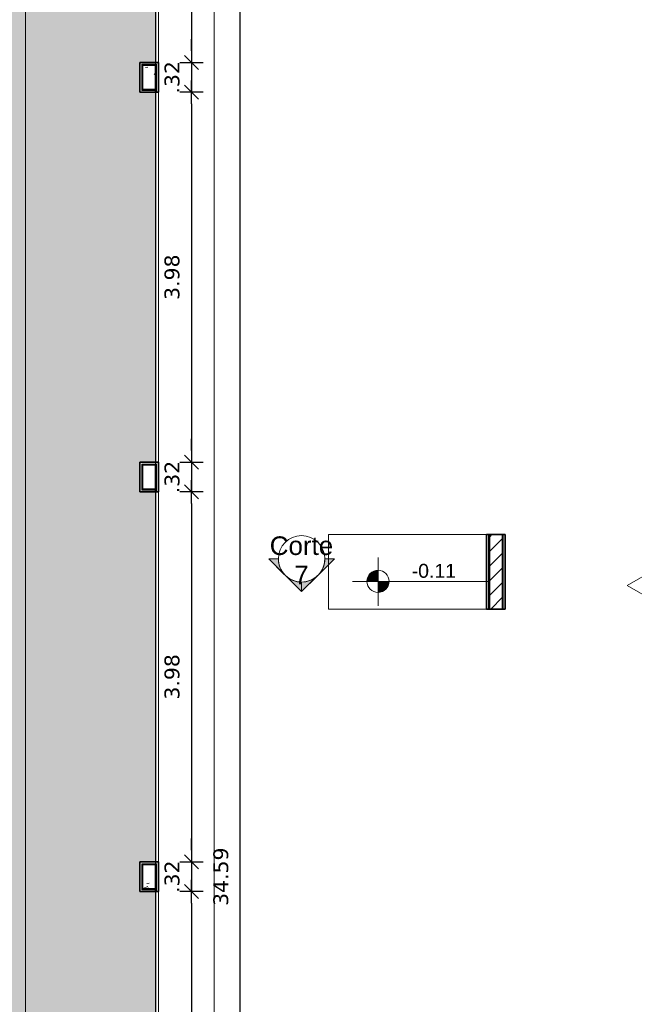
# Model space of a CAD drawing. Header units: millimetres. Extents: x -109 to 627, y -178 to 173.
# Tile 130 of 178: x 328.74 to 335.35, y -78.11 to -67.52. Entities that reach past the tile are written whole.
import ezdxf

# ---------------------------------------------------------------- set-up
doc = ezdxf.new("R2010")
doc.units = ezdxf.units.MM
for name, color, linetype, lineweight in [('ARQ - ALVENARIA - OSSO', 2, 'Continuous', 35), ('ARQ - COTA_NÍVEL', 2, 'Continuous', 5), ('ARQ - DIVISORIA', 3, 'Continuous', 35), ('ARQ - PAREDE VISTA', 4, 'Continuous', 9), ('ARQ - PAREDES_HACHURA', 9, 'Continuous', 35), ('ARQ - PAREDES_REVESTIMENTO', 3, 'Continuous', 35), ('ARQ - PILAR', 4, 'Continuous', 15), ('ARQ - PISO', 9, 'Continuous', 5), ('ARQ - PISO_HACHURA_SUPERFICIE', 9, 'Continuous', 5), ('ARQ - SIMBOLO_CORTE', 2, 'Continuous', 5)]:
    doc.layers.add(name, color=color, linetype=linetype, lineweight=lineweight)
doc.styles.add('Arial_1', font='arial.ttf', dxfattribs={"height": 0.2249999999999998})
doc.styles.add('Arial_2', font='arial.ttf', dxfattribs={"height": 0.1499999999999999})
doc.styles.add('FNDE Texto Cota 0100', font='verdana.ttf', dxfattribs={"height": 0.16})
doc.dimstyles.new('FNDE 1-0100', dxfattribs={"dimscale": 2.5, "dimtxt": 0.16, "dimasz": 0.05, "dimexe": 0.15, "dimexo": 0.15, "dimgap": 0.05, "dimtad": 1, "dimzin": 4, "dimdsep": 46, "dimtxsty": 'FNDE Texto Cota 0100', "dimblk": 'tic', "dimcen": 0.15, "dimdle": 0.15, "dimse1": 1, "dimse2": 1, "dimclrd": 251, "dimclre": 251, "dimclrt": 256, "dimaunit": 1, "dimadec": 3, "dimazin": 0, "dimtfac": 1, "dimtix": 1, "dimtmove": 2, "dimatfit": 3, "dimldrblk": 'tic', "dimfxl": 0.15, "dimtvp": 1, "dimtolj": 1, "dimtzin": 0, "dimarcsym": 0})
pattern_1 = [(49.99999999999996, (318.528649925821, -67.90926755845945), (0.5462905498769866, -0.04729538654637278), [0.05698523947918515, -0.6288371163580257]), (355, (318.528649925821, -67.90926755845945), (-0.1054013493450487, 0.5732220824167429), [0.04598808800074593, -0.5028697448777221]), (100.451, (318.5746380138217, -67.91326652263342), (0.4408404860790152, 0.5255719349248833), [0.04898731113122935, -0.5338617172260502]), (46.184, (318.528649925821, -67.7573069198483), (0.8129122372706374, -0.1260280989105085), [0.08597772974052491, -0.9427558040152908]), (96.63599999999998, (318.5966323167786, -67.7673043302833), (0.7118101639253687, 0.7420596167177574), [0.07298109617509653, -0.8007925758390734]), (351.184, (318.528649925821, -67.7573069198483), (0.7120447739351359, 0.7424237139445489), [0.0689821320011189, -0.7538047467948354]), (21, (318.6046302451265, -67.7952970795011), (0.4548672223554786, -0.3062123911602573), [0.05698523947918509, -0.628837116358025]), (326, (318.6046302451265, -67.7952970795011), (0.1857174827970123, 0.5524509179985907), [0.04598808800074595, -0.5028697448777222]), (71.45100000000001, (318.6426204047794, -67.8202906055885), (0.6403701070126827, 0.2459518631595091), [0.04898731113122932, -0.5338617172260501]), (37.49999999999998, (318.528649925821, -67.90926755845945), (0.00920361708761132, 0.2540508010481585), [0.02499352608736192, -0.4718777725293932, 0.02499352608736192, -0.4848744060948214, -0.5048692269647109]), (37.49999999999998, (318.528649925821, -67.90926755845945), (0.00920361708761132, 0.2540508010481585), [-1.006739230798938, 0.02499352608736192, -0.4798757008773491]), (7.49999999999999, (318.528649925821, -67.90926755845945), (0.2004088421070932, 0.3006603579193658), [0.02499352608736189, -0.2659311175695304, 0.02499352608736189, -0.4598808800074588, -0.1919502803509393]), (7.49999999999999, (318.528649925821, -67.90926755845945), (0.2004088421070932, 0.3006603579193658), [-0.7757990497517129, 0.02499352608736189, -0.1669567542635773]), (327.5, (318.3586939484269, -67.90926755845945), (0.4063776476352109, -0.0170731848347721), [0.02499352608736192, -0.1649572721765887, 0.02499352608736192, -0.5688526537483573, -0.7887956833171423]), (327.5, (318.3586939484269, -67.90926755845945), (0.4063776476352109, -0.0170731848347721), [-0.7847967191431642, 0.02499352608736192, -0.7638021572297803]), (317.5, (318.2827136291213, -67.90926755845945), (0.4438836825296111, 0.07598815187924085), [0.02499352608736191, -0.2229422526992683, 0.02499352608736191, -0.3699041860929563, -0.559854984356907]), (317.5, (318.2827136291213, -67.90926755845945), (0.4438836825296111, 0.07598815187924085), [-0.6418337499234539, 0.02499352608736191, -0.5348614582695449])]

# ---------------------------------------------------------------- blocks, each defined once
blk = doc.blocks.new('Elevação - Nome da Vista e Número do Detalhe 01-790552-NÍVEL 1')
at = {"layer": 'ARQ - COTA_NÍVEL'}
for p, q in [((8.475416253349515e-05, 0.007484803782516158), (-0.00474392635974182, -0.0008787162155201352)), ((0.004913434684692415, -0.0008787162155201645), (8.475416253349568e-05, 0.007484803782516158)), ((-0.00474392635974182, -0.0008787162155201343), (0.004913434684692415, -0.0008787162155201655))]:
    blk.add_line(p, q, dxfattribs=at)
blk = doc.blocks.new('Elevações de ponto - Cota de Nível 1-825078-NÍVEL 1')
at = {"layer": 'ARQ - COTA_NÍVEL'}
h = blk.add_hatch(color=256, dxfattribs=at)
edge = h.paths.add_edge_path(flags=0)
edge.add_line((4.700362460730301e-18, 0.002277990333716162), (2.112909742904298e-18, 0.0006779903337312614))
edge.add_line((2.114974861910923e-18, 0.0006779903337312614), (-0.001599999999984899, 0.0006779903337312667))
edge.add_arc((2.80795675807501e-18, 0.0006779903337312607), 0.001599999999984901, 90.00000000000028, 180.0000000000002, ccw=False)
h = blk.add_hatch(color=256, dxfattribs=at)
edge = h.paths.add_edge_path(flags=0)
edge.add_arc((7.931155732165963e-19, 0.0006779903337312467), 0.0015999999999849, 270.00000000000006, 359.9999999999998, ccw=False)
edge.add_line((4.494321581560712e-18, -0.0009220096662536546), (1.586231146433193e-18, 0.0006779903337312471))
edge.add_line((1.586231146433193e-18, 0.0006779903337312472), (0.001599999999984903, 0.0006779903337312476))
for p, q in [((1.586231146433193e-18, 0.004105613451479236), (1.586231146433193e-18, -0.002842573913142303)), ((1.586231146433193e-18, -0.002180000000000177), (1.586231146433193e-18, 0.003077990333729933)), ((2.112909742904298e-18, 0.0006779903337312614), (4.700362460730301e-18, 0.002277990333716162)), ((-0.003664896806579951, 0.0006779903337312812), (0.01600396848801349, 0.0006779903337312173)), ((-0.001599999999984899, 0.0006779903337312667), (2.114974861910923e-18, 0.0006779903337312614)), ((0.001599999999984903, 0.0006779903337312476), (1.586231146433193e-18, 0.0006779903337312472)), ((1.586231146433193e-18, 0.0006779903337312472), (4.494321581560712e-18, -0.0009220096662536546))]:
    blk.add_line(p, q, dxfattribs=at)
blk.add_circle((1.586231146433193e-18, 0.0006779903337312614), 0.0015999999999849, dxfattribs=at)
for centre, radius, start, end in [((2.80795675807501e-18, 0.0006779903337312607), 0.001599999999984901, 89.9999999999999, 179.9999999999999), ((7.931155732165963e-19, 0.0006779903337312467), 0.0015999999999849, 269.9999999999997, 359.9999999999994)]:
    blk.add_arc(centre, radius, start, end, dxfattribs=at)
blk = doc.blocks.new('tic')
at = {"color": 251}
for p, q in [((0, -1.000000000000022), (0, 0.9999999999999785)), ((-1.000000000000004, 0), (0.9999999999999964, 0))]:
    blk.add_line(p, q, dxfattribs=at)
blk.add_line((-0.6000000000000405, -0.600000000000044), (0.6000000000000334, 0.600000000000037))
blk = doc.blocks.new('*D606')
at = {"color": 251, "lineweight": -2, "transparency": 16777216}
blk.add_line((330.5832142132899, -64.12320865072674), (330.5832142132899, -67.8521780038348), dxfattribs=at)
at = {"layer": 'Defpoints', "color": 0, "transparency": 16777216}
for p in [(330.2279769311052, -63.99820865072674), (330.2279769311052, -67.9771780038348), (330.5832142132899, -67.9771780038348)]:
    blk.add_point(p, dxfattribs=at)
at = {"color": 251, "lineweight": -2, "transparency": 16777216, "xscale": 0.125, "yscale": 0.125, "zscale": 0.125}
for p, rotation in [((330.5832142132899, -63.99820865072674), 90), ((330.5832142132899, -67.9771780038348), 270)]:
    blk.add_blockref('tic', p, dxfattribs=dict(at, rotation=rotation))
at = {"transparency": 16777216, "insert": (330.3745607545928, -65.98769332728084), "char_height": 0.16, "attachment_point": 5, "rotation": 90, "style": 'FNDE Texto Cota 0100'}
blk.add_mtext('\\A1;3.98', dxfattribs=at)
blk = doc.blocks.new('*D607')
at = {"color": 251, "lineweight": -2, "transparency": 16777216}
for p, q in [((330.5832142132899, -67.8521780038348), (330.5832142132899, -67.7271780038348)), ((330.5832142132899, -67.9771780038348), (330.5832142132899, -68.297095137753)), ((330.5832142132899, -68.422095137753), (330.5832142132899, -68.547095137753))]:
    blk.add_line(p, q, dxfattribs=at)
at = {"layer": 'Defpoints', "color": 0, "transparency": 16777216}
for p in [(330.2279769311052, -67.9771780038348), (330.2279769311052, -68.297095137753), (330.5832142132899, -68.297095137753)]:
    blk.add_point(p, dxfattribs=at)
at = {"color": 251, "lineweight": -2, "transparency": 16777216, "xscale": 0.125, "yscale": 0.125, "zscale": 0.125}
for p, rotation in [((330.5832142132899, -67.9771780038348), 270), ((330.5832142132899, -68.297095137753), 90)]:
    blk.add_blockref('tic', p, dxfattribs=dict(at, rotation=rotation))
at = {"transparency": 16777216, "insert": (330.3748831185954, -68.13713657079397), "char_height": 0.16, "attachment_point": 5, "rotation": 90, "style": 'FNDE Texto Cota 0100'}
blk.add_mtext('\\A1;.32', dxfattribs=at)
blk = doc.blocks.new('*D608')
at = {"color": 251, "lineweight": -2, "transparency": 16777216}
blk.add_line((330.5832142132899, -68.422095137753), (330.5832142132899, -72.15106449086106), dxfattribs=at)
at = {"layer": 'Defpoints', "color": 0, "transparency": 16777216}
for p in [(330.2279769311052, -68.297095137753), (330.2279769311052, -72.27606449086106), (330.5832142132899, -72.27606449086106)]:
    blk.add_point(p, dxfattribs=at)
at = {"color": 251, "lineweight": -2, "transparency": 16777216, "xscale": 0.125, "yscale": 0.125, "zscale": 0.125}
for p, rotation in [((330.5832142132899, -68.297095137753), 90), ((330.5832142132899, -72.27606449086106), 270)]:
    blk.add_blockref('tic', p, dxfattribs=dict(at, rotation=rotation))
at = {"transparency": 16777216, "insert": (330.3745607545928, -70.2865798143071), "char_height": 0.16, "attachment_point": 5, "rotation": 90, "style": 'FNDE Texto Cota 0100'}
blk.add_mtext('\\A1;3.98', dxfattribs=at)
blk = doc.blocks.new('*D609')
at = {"color": 251, "lineweight": -2, "transparency": 16777216}
for p, q in [((330.5832142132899, -72.15106449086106), (330.5832142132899, -72.02606449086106)), ((330.5832142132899, -72.27606449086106), (330.5832142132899, -72.59598162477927)), ((330.5832142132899, -72.72098162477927), (330.5832142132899, -72.84598162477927))]:
    blk.add_line(p, q, dxfattribs=at)
at = {"layer": 'Defpoints', "color": 0, "transparency": 16777216}
for p in [(330.2279769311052, -72.27606449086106), (330.2279769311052, -72.59598162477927), (330.5832142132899, -72.59598162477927)]:
    blk.add_point(p, dxfattribs=at)
at = {"color": 251, "lineweight": -2, "transparency": 16777216, "xscale": 0.125, "yscale": 0.125, "zscale": 0.125}
for p, rotation in [((330.5832142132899, -72.27606449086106), 270), ((330.5832142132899, -72.59598162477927), 90)]:
    blk.add_blockref('tic', p, dxfattribs=dict(at, rotation=rotation))
at = {"transparency": 16777216, "insert": (330.3748831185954, -72.43602305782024), "char_height": 0.16, "attachment_point": 5, "rotation": 90, "style": 'FNDE Texto Cota 0100'}
blk.add_mtext('\\A1;.32', dxfattribs=at)
blk = doc.blocks.new('*D610')
at = {"color": 251, "lineweight": -2, "transparency": 16777216}
blk.add_line((330.58321421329, -72.72098162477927), (330.58321421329, -76.44995097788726), dxfattribs=at)
at = {"layer": 'Defpoints', "color": 0, "transparency": 16777216}
for p in [(330.2279769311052, -72.59598162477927), (330.2279769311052, -76.57495097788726), (330.58321421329, -76.57495097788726)]:
    blk.add_point(p, dxfattribs=at)
at = {"color": 251, "lineweight": -2, "transparency": 16777216, "xscale": 0.125, "yscale": 0.125, "zscale": 0.125}
for p, rotation in [((330.58321421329, -72.59598162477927), 90), ((330.58321421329, -76.57495097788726), 270)]:
    blk.add_blockref('tic', p, dxfattribs=dict(at, rotation=rotation))
at = {"transparency": 16777216, "insert": (330.3745607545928, -74.58546630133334), "char_height": 0.16, "attachment_point": 5, "rotation": 90, "style": 'FNDE Texto Cota 0100'}
blk.add_mtext('\\A1;3.98', dxfattribs=at)
blk = doc.blocks.new('*D632')
at = {"color": 251, "lineweight": -2, "transparency": 16777216}
for p, q in [((330.58321421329, -76.44995097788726), (330.58321421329, -76.32495097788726)), ((330.58321421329, -76.57495097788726), (330.58321421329, -76.89486811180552)), ((330.58321421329, -77.01986811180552), (330.58321421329, -77.14486811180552))]:
    blk.add_line(p, q, dxfattribs=at)
at = {"layer": 'Defpoints', "color": 0, "transparency": 16777216}
for p in [(330.2279769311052, -76.57495097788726), (330.2279769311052, -76.89486811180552), (330.58321421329, -76.89486811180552)]:
    blk.add_point(p, dxfattribs=at)
at = {"color": 251, "lineweight": -2, "transparency": 16777216, "xscale": 0.125, "yscale": 0.125, "zscale": 0.125}
for p, rotation in [((330.58321421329, -76.57495097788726), 270), ((330.58321421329, -76.89486811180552), 90)]:
    blk.add_blockref('tic', p, dxfattribs=dict(at, rotation=rotation))
at = {"transparency": 16777216, "insert": (330.3748831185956, -76.73490954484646), "char_height": 0.16, "attachment_point": 5, "rotation": 90, "style": 'FNDE Texto Cota 0100'}
blk.add_mtext('\\A1;.32', dxfattribs=at)
blk = doc.blocks.new('*D633')
at = {"color": 251, "lineweight": -2, "transparency": 16777216}
blk.add_line((330.58321421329, -77.01986811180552), (330.58321421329, -80.74883746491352), dxfattribs=at)
at = {"layer": 'Defpoints', "color": 0, "transparency": 16777216}
for p in [(330.2279769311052, -76.89486811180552), (330.2279769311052, -80.87383746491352), (330.58321421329, -80.87383746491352)]:
    blk.add_point(p, dxfattribs=at)
at = {"color": 251, "lineweight": -2, "transparency": 16777216, "xscale": 0.125, "yscale": 0.125, "zscale": 0.125}
for p, rotation in [((330.58321421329, -76.89486811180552), 90), ((330.58321421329, -80.87383746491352), 270)]:
    blk.add_blockref('tic', p, dxfattribs=dict(at, rotation=rotation))
at = {"transparency": 16777216, "insert": (330.3745607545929, -78.88435278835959), "char_height": 0.16, "attachment_point": 5, "rotation": 90, "style": 'FNDE Texto Cota 0100'}
blk.add_mtext('\\A1;3.98', dxfattribs=at)
blk = doc.blocks.new('*D598')
at = {"color": 251, "lineweight": -2, "transparency": 16777216}
blk.add_line((331.108078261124, -93.90542959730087), (331.108078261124, -59.56438949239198), dxfattribs=at)
at = {"layer": 'Defpoints', "color": 0, "transparency": 16777216}
for p in [(330.2279769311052, -59.43938949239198), (331.108078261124, -59.43938949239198), (330.2279769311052, -94.03042959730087)]:
    blk.add_point(p, dxfattribs=at)
at = {"color": 251, "lineweight": -2, "transparency": 16777216, "xscale": 0.125, "yscale": 0.125, "zscale": 0.125}
for p, rotation in [((331.108078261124, -59.43938949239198), 90), ((331.108078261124, -94.03042959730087), 270)]:
    blk.add_blockref('tic', p, dxfattribs=dict(at, rotation=rotation))
at = {"transparency": 16777216, "insert": (330.8997471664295, -76.7349095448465), "char_height": 0.16, "attachment_point": 5, "rotation": 90, "style": 'FNDE Texto Cota 0100'}
blk.add_mtext('\\A1;34.59', dxfattribs=at)
blk = doc.blocks.new('Corte - Seta 01-821232-Corte 4')
at = {"layer": 'ARQ - SIMBOLO_CORTE'}
h = blk.add_hatch(color=256, dxfattribs=at)
edge = h.paths.add_edge_path(flags=0)
edge.add_line((-4.139210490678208, -1.945222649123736), (-4.139210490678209, -2.04831649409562))
edge.add_arc((-4.139210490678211, -2.298316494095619), 0.2499999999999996, 47.921604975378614, 89.99999999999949, ccw=False)
edge.add_line((-3.971673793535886, -2.112759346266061), (-4.139210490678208, -1.945222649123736))
h = blk.add_hatch(color=256, dxfattribs=at)
edge = h.paths.add_edge_path(flags=0)
edge.add_arc((-4.139210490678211, -2.29831649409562), 0.2500000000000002, -6.821210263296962e-13, 42.078395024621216, ccw=False)
edge.add_line((-3.889210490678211, -2.298316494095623), (-3.786116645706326, -2.298316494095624))
edge.add_line((-3.786116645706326, -2.298316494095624), (-3.953653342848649, -2.130779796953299))
h = blk.add_hatch(color=256, dxfattribs=at)
edge = h.paths.add_edge_path(flags=0)
edge.add_line((-3.953653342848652, -2.465853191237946), (-3.786116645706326, -2.298316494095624))
edge.add_line((-3.786116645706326, -2.298316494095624), (-3.889210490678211, -2.298316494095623))
edge.add_arc((-4.139210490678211, -2.298316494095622), 0.2500000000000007, 317.9216049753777, 359.9999999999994, ccw=False)
h = blk.add_hatch(color=256, dxfattribs=at)
edge = h.paths.add_edge_path(flags=0)
edge.add_line((-4.139210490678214, -2.651410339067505), (-3.97167379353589, -2.483873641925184))
edge.add_arc((-4.13921049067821, -2.298316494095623), 0.2499999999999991, 269.9999999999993, 312.0783950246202, ccw=False)
edge.add_line((-4.139210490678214, -2.548316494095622), (-4.139210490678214, -2.651410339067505))
for p, q in [((-3.786116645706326, -2.298316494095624), (-4.139210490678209, -1.945222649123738)), ((-4.139210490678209, -2.048316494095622), (-4.139210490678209, -1.945222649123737)), ((-4.139210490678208, -1.945222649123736), (-3.971673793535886, -2.112759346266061)), ((-4.139210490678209, -2.04831649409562), (-4.139210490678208, -1.945222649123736)), ((-3.953653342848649, -2.130779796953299), (-3.786116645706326, -2.298316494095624)), ((-3.786116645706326, -2.298316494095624), (-4.139210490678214, -2.651410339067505)), ((-3.786116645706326, -2.298316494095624), (-3.953653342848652, -2.465853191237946)), ((-3.786116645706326, -2.298316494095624), (-3.889210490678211, -2.298316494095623)), ((-3.889210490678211, -2.298316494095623), (-3.786116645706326, -2.298316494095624)), ((-3.97167379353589, -2.483873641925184), (-4.139210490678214, -2.651410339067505)), ((-4.139210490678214, -2.548316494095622), (-4.139210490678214, -2.651410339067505)), ((-4.139210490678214, -2.651410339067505), (-4.139210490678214, -2.548316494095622))]:
    blk.add_line(p, q, dxfattribs=at)
for centre, radius, start, end in [((-4.13921049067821, -2.298316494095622), 0.2500000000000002, 90.00000000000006, 269.9999999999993), ((-4.139210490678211, -2.298316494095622), 0.2500000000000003, 269.9999999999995, 89.9999999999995), ((-4.139210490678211, -2.298316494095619), 0.2499999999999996, 47.92160497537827, 89.99999999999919), ((-4.139210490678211, -2.29831649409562), 0.2500000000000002, 359.9999999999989, 42.07839502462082), ((-4.139210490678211, -2.298316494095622), 0.2500000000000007, 317.9216049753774, 359.9999999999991), ((-4.13921049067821, -2.298316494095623), 0.2499999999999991, 269.9999999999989, 312.0783950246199)]:
    blk.add_arc(centre, radius, start, end, dxfattribs=at)

msp = doc.modelspace()

# ---------------------------------------------------------------- hatches: boundary and pattern name
at = {"layer": 'ARQ - PAREDES_HACHURA'}
for points in [[(330.1979846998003, -68.00717023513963), (330.1976382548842, -67.99717282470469), (330.048023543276, -67.99717282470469), (330.048023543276, -68.00717023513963), (330.058020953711, -68.00717023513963)], [(330.048023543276, -68.27710031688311), (330.058020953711, -68.27710031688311), (330.058020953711, -68.00717023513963), (330.048023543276, -68.00717023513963), (330.048023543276, -68.26710290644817)], [(330.2079821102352, -68.29709513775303), (330.2079821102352, -67.99717282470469), (330.1979846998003, -67.99717282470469), (330.1979846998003, -68.29709513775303)], [(330.1979846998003, -68.27710031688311), (330.1979846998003, -68.26710290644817), (330.058020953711, -68.26710290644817), (330.0583673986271, -68.27710031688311)], [(330.048023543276, -72.30605672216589), (330.1979846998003, -72.30605672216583), (330.1976382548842, -72.29605931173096), (330.048023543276, -72.29605931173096)], [(330.048023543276, -72.57598680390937), (330.058020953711, -72.57598680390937), (330.058020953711, -72.30605672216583), (330.048023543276, -72.30605672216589), (330.048023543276, -72.56598939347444)], [(330.2079821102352, -72.5959816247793), (330.2079821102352, -72.29605931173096), (330.1979846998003, -72.29605931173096), (330.1979846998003, -72.5959816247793)], [(330.1979846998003, -72.57598680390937), (330.1979846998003, -72.56598939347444), (330.058020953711, -72.56598939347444), (330.0583673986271, -72.57598680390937)], [(333.7870550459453, -73.85565533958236), (333.7870550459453, -73.05586250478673), (333.7770576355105, -73.05586250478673), (333.7770576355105, -73.85565533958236)], [(333.9370162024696, -73.85565533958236), (333.9370162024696, -73.05586250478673), (333.9270187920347, -73.05586250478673), (333.9270187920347, -73.85565533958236)], [(330.058020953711, -76.60494320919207), (330.1979846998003, -76.60494320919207), (330.1976382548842, -76.59494579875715), (330.048023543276, -76.59494579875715), (330.048023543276, -76.60494320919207)], [(330.0567027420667, -76.87487329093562), (330.058020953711, -76.87487329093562), (330.058020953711, -76.60494320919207), (330.048023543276, -76.60494320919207), (330.048023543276, -76.87487329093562)], [(330.2079821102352, -76.8948681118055), (330.2079821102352, -76.59494579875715), (330.1979846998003, -76.59494579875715), (330.1979846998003, -76.8948681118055)], [(330.058020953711, -76.87487329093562), (330.1979846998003, -76.87487329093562), (330.1979846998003, -76.86487588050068), (330.058020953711, -76.86487588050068)]]:
    msp.add_hatch(color=256, dxfattribs=at).paths.add_polyline_path(points, flags=0)
h = msp.add_hatch(dxfattribs=at)
h.set_pattern_fill('FP_6', color=256, scale=0.9997410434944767, style=0, pattern_type=2)
h.set_pattern_definition([(45, (318.528649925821, -67.90926755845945), (-0.07917545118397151, 0.07917545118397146), [])])
h.paths.add_polyline_path([(333.9270187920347, -73.85565533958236), (333.9270187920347, -73.05586250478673), (333.7870550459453, -73.05586250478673), (333.7870550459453, -73.85565533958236)], flags=0)
at = {"layer": 'ARQ - PILAR'}
h = msp.add_hatch(dxfattribs=at)
h.set_pattern_fill('FP_1', color=256, scale=0.9997410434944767, style=0, pattern_type=2)
h.set_pattern_definition(pattern_1)
h.paths.add_polyline_path([(330.058020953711, -68.26710290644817), (330.1979846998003, -68.26710290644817), (330.1979846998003, -68.00717023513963), (330.058020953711, -68.00717023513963), (330.058020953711, -68.10495514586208)], flags=0)
h = msp.add_hatch(dxfattribs=at)
h.set_pattern_fill('FP_1', color=256, scale=0.9997410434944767, style=0, pattern_type=2)
h.set_pattern_definition(pattern_1)
h.paths.add_polyline_path([(330.1037723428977, -72.56598939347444), (330.1979846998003, -72.56598939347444), (330.1979846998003, -72.30605672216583), (330.058020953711, -72.30605672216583), (330.058020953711, -72.56598939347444)], flags=0)
h = msp.add_hatch(dxfattribs=at)
h.set_pattern_fill('FP_1', color=256, scale=0.9997410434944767, style=0, pattern_type=2)
h.set_pattern_definition(pattern_1)
h.paths.add_polyline_path([(330.0922944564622, -76.86487588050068), (330.1979846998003, -76.86487588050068), (330.1979846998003, -76.60494320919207), (330.058020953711, -76.60494320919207), (330.058020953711, -76.86487588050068)], flags=0)
at = {"layer": 'ARQ - PISO_HACHURA_SUPERFICIE'}
h = msp.add_hatch(dxfattribs=at)
h.set_pattern_fill('FP_1', color=256, scale=0.9997410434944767, style=0, pattern_type=2)
h.set_pattern_definition(pattern_1)
h.paths.add_polyline_path([(327.8285984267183, -94.00043736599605), (330.0280287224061, -94.00043736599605), (330.0280287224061, -93.71051246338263), (330.1979846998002, -93.71051246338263), (330.1979846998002, -89.79152757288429), (330.0280287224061, -89.79152757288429), (330.0280287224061, -89.47161043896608), (330.1979846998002, -89.47161043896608), (330.1979846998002, -85.49264108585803), (330.0280287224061, -85.49264108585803), (330.0280287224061, -85.17272395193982), (330.1979846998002, -85.17272395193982), (330.1979846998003, -81.19375459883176), (330.0280287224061, -81.19375459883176), (330.0280287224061, -80.87383746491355), (330.1979846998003, -80.87383746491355), (330.1979846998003, -76.8948681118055), (330.0280287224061, -76.8948681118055), (330.0280287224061, -76.57495097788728), (330.1979846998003, -76.57495097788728), (330.1979846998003, -72.5959816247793), (330.0280287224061, -72.5959816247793), (330.0280287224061, -72.27606449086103), (330.1979846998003, -72.27606449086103), (330.1979846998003, -68.29709513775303), (330.0280287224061, -68.29709513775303), (330.0280287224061, -67.97717800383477), (330.1979846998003, -67.97717800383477), (330.1979846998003, -63.99820865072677), (330.0280287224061, -63.99820865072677), (330.0280287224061, -63.6782915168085), (330.1979846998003, -63.6782915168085), (330.1979846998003, -59.75930662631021), (330.0280287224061, -59.75930662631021), (330.0280287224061, -59.46938172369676), (327.8285984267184, -59.46938172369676), (327.8285984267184, -59.66433122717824), (327.8235997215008, -59.66433122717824), (327.8235997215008, -59.70432086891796), (327.8086036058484, -59.70432086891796), (327.8086036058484, -59.71931698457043), (327.7986061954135, -59.71931698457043), (327.7986061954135, -60.49911499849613), (327.8086036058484, -60.49911499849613), (327.8086036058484, -60.51411111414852), (327.8235997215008, -60.51411111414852), (327.8235997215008, -60.55410075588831), (327.8285984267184, -60.55410075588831), (327.8285984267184, -69.67173907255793), (327.8235997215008, -69.67173907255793), (327.8235997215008, -69.68173648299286), (327.8485932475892, -69.68173648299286), (327.8485932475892, -70.53151636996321), (327.8235997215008, -70.53151636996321), (327.8235997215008, -70.561508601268), (327.8285984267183, -70.561508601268), (327.8285984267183, -71.42128589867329), (327.8235997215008, -71.42128589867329), (327.8235997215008, -71.43128330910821), (327.8485932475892, -71.43128330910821), (327.8485932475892, -72.2810631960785), (327.8235997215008, -72.2810631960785), (327.8235997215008, -72.31105542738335), (327.8285984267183, -72.31105542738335), (327.8285984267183, -72.56099068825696), (327.8235997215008, -72.56099068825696), (327.8235997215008, -72.5709880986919), (327.8485932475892, -72.5709880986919), (327.8485932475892, -73.4207679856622), (327.8235997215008, -73.4207679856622), (327.8235997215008, -73.45076021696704), (327.8285984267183, -73.45076021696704), (327.8285984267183, -74.34052974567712), (327.8235997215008, -74.34052974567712), (327.8235997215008, -74.35052715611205), (327.8485932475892, -74.35052715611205), (327.8485932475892, -75.20030704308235), (327.8235997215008, -75.20030704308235), (327.8235997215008, -75.23029927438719), (327.8285984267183, -75.23029927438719), (327.8285984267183, -84.317945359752), (327.8235997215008, -84.317945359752), (327.8235997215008, -84.3579350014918), (327.8086036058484, -84.3579350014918), (327.8086036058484, -84.37293111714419), (327.7986061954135, -84.37293111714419), (327.7986061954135, -85.15272913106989), (327.8086036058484, -85.15272913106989), (327.8086036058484, -85.16772524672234), (327.8235997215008, -85.16772524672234), (327.8235997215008, -85.20771488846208), (327.8285984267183, -85.20771488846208), (327.8285984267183, -85.4576501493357), (327.8235997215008, -85.45810587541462), (327.8235997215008, -85.49763979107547), (327.8086036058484, -85.49763979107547), (327.8086036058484, -85.51263590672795), (327.7986061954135, -85.51263590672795), (327.7986061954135, -86.2924339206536), (327.8086036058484, -86.2924339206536), (327.8086036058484, -86.30743003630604), (327.8235997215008, -86.30743003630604), (327.8235997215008, -86.34741967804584), (327.8285984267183, -86.34741967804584), (327.8285984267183, -93.9969869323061)], flags=0)
h.paths.add_polyline_path([(327.7986061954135, -86.34741967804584), (327.8086036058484, -86.34741967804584), (327.8086036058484, -86.32242615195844), (327.7986061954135, -86.32242615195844)], flags=0)
h.paths.add_polyline_path([(327.8086036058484, -85.48264367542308), (327.8086036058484, -85.4576501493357), (327.7986061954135, -85.45810587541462), (327.7986061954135, -85.48264367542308)], flags=0)
h.paths.add_polyline_path([(327.7986061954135, -85.20771488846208), (327.8086036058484, -85.20686956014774), (327.8086036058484, -85.18272136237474), (327.7986061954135, -85.18272136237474), (327.7986061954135, -85.20725916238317)], flags=0)
h.paths.add_polyline_path([(327.7986061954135, -84.3429388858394), (327.8086036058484, -84.3429388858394), (327.8086036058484, -84.317945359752), (327.7986061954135, -84.317945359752)], flags=0)
h.paths.add_polyline_path([(327.8086036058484, -75.23029927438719), (327.8086036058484, -75.20530574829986), (327.7986061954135, -75.20530574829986), (327.7986061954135, -75.23029927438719)], flags=0)
h.paths.add_polyline_path([(327.8086036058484, -74.35052715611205), (327.8086036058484, -74.34052974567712), (327.7986061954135, -74.34052974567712), (327.7986061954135, -74.35052715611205)], flags=0)
h.paths.add_polyline_path([(327.8086036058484, -73.45076021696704), (327.8086036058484, -73.42576669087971), (327.7986061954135, -73.42576669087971), (327.7986061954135, -73.45076021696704)], flags=0)
h.paths.add_polyline_path([(327.8086036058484, -72.5709880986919), (327.8086036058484, -72.56099068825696), (327.7986061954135, -72.56099068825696), (327.7986061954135, -72.5709880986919)], flags=0)
h.paths.add_polyline_path([(327.8086036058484, -72.31105542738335), (327.8086036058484, -72.28606190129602), (327.7986061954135, -72.28606190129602), (327.7986061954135, -72.31105542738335)], flags=0)
h.paths.add_polyline_path([(327.8086036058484, -71.43128330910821), (327.8086036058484, -71.42128589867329), (327.7986061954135, -71.42128589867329), (327.7986061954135, -71.43128330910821)], flags=0)
h.paths.add_polyline_path([(327.8086036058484, -70.561508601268), (327.8086036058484, -70.53651507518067), (327.7986061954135, -70.53651507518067), (327.7986061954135, -70.561508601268)], flags=0)
h.paths.add_polyline_path([(327.7986061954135, -69.68173648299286), (327.8086036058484, -69.68173648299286), (327.8086036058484, -69.67173907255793), (327.7986061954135, -69.67173907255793)], flags=0)
h.paths.add_polyline_path([(327.7986061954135, -60.55410075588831), (327.8086036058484, -60.55410075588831), (327.8086036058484, -60.52910722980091), (327.7986061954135, -60.52910722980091)], flags=0)
h.paths.add_polyline_path([(327.8086036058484, -59.68932475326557), (327.8086036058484, -59.66433122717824), (327.7986061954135, -59.66433122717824), (327.7986061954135, -59.68932475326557)], flags=0)

# ---------------------------------------------------------------- linework, layer by layer
msp.add_lwpolyline([(345.0241443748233, -57.04001098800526), (345.0241443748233, -59.43938949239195), (330.1979846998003, -59.40939726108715), (330.1979846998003, -94.03042959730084), (327.8285984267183, -94.03042959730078), (327.8285984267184, -57.04001098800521), (345.0241443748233, -57.04001098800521)])
at = {"layer": 'ARQ - ALVENARIA - OSSO'}
for p, q in [((333.7870550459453, -73.05586250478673), (333.7870550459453, -73.8556553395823)), ((333.9270187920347, -73.05586250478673), (333.7870550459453, -73.05586250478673)), ((333.9270187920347, -73.8556553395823), (333.9270187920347, -73.05586250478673)), ((333.7870550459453, -73.8556553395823), (333.9270187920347, -73.8556553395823))]:
    msp.add_line(p, q, dxfattribs=at)
at = {"layer": 'ARQ - DIVISORIA'}
for p, q in [((330.058020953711, -68.00717023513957), (330.1979846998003, -68.00717023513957)), ((330.058020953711, -68.26710290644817), (330.058020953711, -68.00717023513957)), ((330.1979846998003, -68.00717023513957), (330.1979846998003, -68.27710031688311)), ((330.1979846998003, -68.26710290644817), (330.058020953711, -68.26710290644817)), ((330.1979846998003, -68.29709513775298), (330.2079821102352, -68.29709513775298)), ((330.058020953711, -72.30605672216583), (330.1979846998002, -72.30605672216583)), ((330.058020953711, -72.56598939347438), (330.058020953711, -72.30605672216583)), ((330.1979846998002, -72.57598680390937), (330.1979846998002, -72.30605672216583)), ((330.1979846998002, -72.56598939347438), (330.058020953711, -72.56598939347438)), ((330.1979846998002, -72.59598162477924), (330.2079821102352, -72.59598162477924)), ((333.7870550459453, -73.05586250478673), (333.7770576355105, -73.05586250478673)), ((333.9370162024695, -73.05586250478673), (333.9270187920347, -73.05586250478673)), ((333.7770576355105, -73.8556553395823), (333.7870550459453, -73.8556553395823)), ((333.9270187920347, -73.8556553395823), (333.9370162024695, -73.8556553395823)), ((330.058020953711, -76.60494320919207), (330.1979846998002, -76.60494320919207)), ((330.058020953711, -76.86487588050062), (330.058020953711, -76.60494320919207)), ((330.1979846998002, -76.60494320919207), (330.1979846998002, -76.87487329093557)), ((330.1979846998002, -76.86487588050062), (330.058020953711, -76.86487588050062)), ((330.1979846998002, -76.8948681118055), (330.2079821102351, -76.8948681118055))]:
    msp.add_line(p, q, dxfattribs=at)
at = {"layer": 'ARQ - PAREDE VISTA'}
for p, q in [((330.1979846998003, -67.97717800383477), (330.1979846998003, -63.99820865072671)), ((330.227976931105, -63.99820865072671), (330.227976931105, -67.97717800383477)), ((330.048023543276, -67.99717282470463), (330.2079821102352, -67.99717282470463)), ((330.048023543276, -68.27710031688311), (330.048023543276, -67.99717282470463)), ((330.2079821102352, -67.99717282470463), (330.2079821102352, -68.29709513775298)), ((330.1979846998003, -68.27710031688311), (330.048023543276, -68.27710031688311)), ((330.1979846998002, -72.27606449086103), (330.1979846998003, -68.29709513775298)), ((330.227976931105, -68.29709513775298), (330.227976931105, -72.27606449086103)), ((330.048023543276, -72.2960593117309), (330.2079821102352, -72.2960593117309)), ((330.048023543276, -72.57598680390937), (330.048023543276, -72.2960593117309)), ((330.2079821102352, -72.2960593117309), (330.2079821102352, -72.59598162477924)), ((330.1979846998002, -72.57598680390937), (330.048023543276, -72.57598680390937)), ((330.1979846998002, -76.57495097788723), (330.1979846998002, -72.59598162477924)), ((330.227976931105, -72.59598162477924), (330.227976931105, -76.57495097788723)), ((333.7770576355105, -73.8556553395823), (333.7770576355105, -73.05586250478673)), ((333.9370162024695, -73.05586250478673), (333.9370162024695, -73.8556553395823)), ((330.048023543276, -76.59494579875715), (330.2079821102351, -76.59494579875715)), ((330.048023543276, -76.87487329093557), (330.048023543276, -76.59494579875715)), ((330.2079821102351, -76.59494579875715), (330.2079821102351, -76.8948681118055)), ((330.1979846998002, -76.87487329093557), (330.048023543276, -76.87487329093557)), ((330.1979846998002, -80.87383746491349), (330.1979846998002, -76.8948681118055)), ((330.227976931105, -76.8948681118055), (330.227976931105, -80.87383746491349))]:
    msp.add_line(p, q, dxfattribs=at)
at = {"layer": 'ARQ - PAREDES_REVESTIMENTO'}
for p, q in [((330.227976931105, -67.97717800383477), (330.0280287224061, -67.97717800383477)), ((330.0280287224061, -67.97717800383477), (330.0280287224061, -68.29709513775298)), ((330.227976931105, -68.29709513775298), (330.227976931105, -67.97717800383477)), ((330.0280287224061, -68.29709513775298), (330.1979846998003, -68.29709513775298)), ((330.1979846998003, -68.29709513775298), (330.1979846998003, -68.27710031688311)), ((330.2079821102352, -68.29709513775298), (330.227976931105, -68.29709513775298)), ((330.227976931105, -72.27606449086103), (330.0280287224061, -72.27606449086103)), ((330.0280287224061, -72.27606449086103), (330.0280287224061, -72.59598162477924)), ((330.227976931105, -72.59598162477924), (330.227976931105, -72.27606449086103)), ((330.0280287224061, -72.59598162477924), (330.1979846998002, -72.59598162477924)), ((330.1979846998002, -72.59598162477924), (330.1979846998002, -72.57598680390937)), ((330.2079821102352, -72.59598162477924), (330.227976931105, -72.59598162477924)), ((333.7570628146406, -73.05586250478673), (333.7570628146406, -73.8556553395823)), ((333.7770576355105, -73.05586250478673), (333.7570628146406, -73.05586250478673)), ((333.9570110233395, -73.05586250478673), (333.9370162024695, -73.05586250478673)), ((333.9570110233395, -73.8556553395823), (333.9570110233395, -73.05586250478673)), ((333.7570628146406, -73.8556553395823), (333.7770576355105, -73.8556553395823)), ((333.9370162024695, -73.8556553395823), (333.9570110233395, -73.8556553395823)), ((330.227976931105, -76.57495097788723), (330.0280287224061, -76.57495097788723)), ((330.0280287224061, -76.57495097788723), (330.0280287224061, -76.8948681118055)), ((330.227976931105, -76.8948681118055), (330.227976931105, -76.57495097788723)), ((330.1979846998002, -76.8948681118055), (330.1979846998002, -76.87487329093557)), ((330.0280287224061, -76.8948681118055), (330.1979846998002, -76.8948681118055)), ((330.2079821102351, -76.8948681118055), (330.227976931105, -76.8948681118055))]:
    msp.add_line(p, q, dxfattribs=at)
at = {"layer": 'ARQ - PILAR'}
for p, q in [((330.1979846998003, -68.00717023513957), (330.058020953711, -68.00717023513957)), ((330.058020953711, -68.00717023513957), (330.058020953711, -68.26710290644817)), ((330.1979846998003, -68.26710290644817), (330.1979846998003, -68.00717023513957)), ((330.058020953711, -68.26710290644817), (330.1979846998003, -68.26710290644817)), ((330.1979846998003, -72.30605672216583), (330.058020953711, -72.30605672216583)), ((330.058020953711, -72.30605672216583), (330.058020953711, -72.56598939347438)), ((330.1979846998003, -72.56598939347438), (330.1979846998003, -72.30605672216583)), ((330.058020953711, -72.56598939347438), (330.1979846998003, -72.56598939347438)), ((330.1979846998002, -76.60494320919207), (330.058020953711, -76.60494320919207)), ((330.058020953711, -76.60494320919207), (330.058020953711, -76.86487588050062)), ((330.1979846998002, -76.86487588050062), (330.1979846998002, -76.60494320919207)), ((330.058020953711, -76.86487588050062), (330.1979846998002, -76.86487588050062))]:
    msp.add_line(p, q, dxfattribs=at)
at = {"layer": 'ARQ - PISO'}
for p, q in [((330.8278215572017, -94.63027422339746), (330.8278215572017, -60.03923411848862)), ((333.7570628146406, -73.05586250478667), (332.0575030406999, -73.05586250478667)), ((332.0575030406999, -73.05586250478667), (332.0575030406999, -73.8556553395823)), ((332.0575030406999, -73.8556553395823), (333.7570628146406, -73.8556553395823))]:
    msp.add_line(p, q, dxfattribs=at)
at = {"layer": 'ARQ - SIMBOLO_CORTE'}
msp.add_line((328.7978689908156, -49.6991000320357), (328.7978689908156, -95.97418397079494), dxfattribs=at)

# ---------------------------------------------------------------- block references
at = {"layer": 'ARQ - COTA_NÍVEL', "extrusion": (0, 0, -1), "xscale": 74.98057826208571, "yscale": 74.98057826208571, "zscale": 74.98057826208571, "rotation": 270.0000000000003}
msp.add_blockref('Elevação - Nome da Vista e Número do Detalhe 01-790552-NÍVEL 1', (-335.8303082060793, -73.5967185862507), dxfattribs=at)
at = {"layer": 'ARQ - COTA_NÍVEL', "xscale": 74.98057826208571, "yscale": 74.98057826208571, "zscale": 74.98057826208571}
msp.add_blockref('Elevações de ponto - Cota de Nível 1-825078-NÍVEL 1', (332.5894705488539, -73.6090759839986), dxfattribs=at)
at = {"layer": 'ARQ - SIMBOLO_CORTE', "extrusion": (0, 0, -1), "xscale": 0.9997410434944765, "yscale": 0.9997410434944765, "zscale": 0.9997410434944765, "rotation": 270}
msp.add_blockref('Corte - Seta 01-821232-Corte 4', (-329.4695440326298, -77.45410449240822), dxfattribs=at)

# ---------------------------------------------------------------- texts
at = {"layer": 'ARQ - COTA_NÍVEL', "insert": (332.9514112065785, -73.36984016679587), "char_height": 0.1499611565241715, "width": 0.5709695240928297, "attachment_point": 1, "line_spacing_factor": 0.9417779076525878, "style": 'Arial_2'}
msp.add_mtext('-0.11', dxfattribs=at)
at = {"layer": 'ARQ - SIMBOLO_CORTE', "insert": (331.7661184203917, -73.58851812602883), "char_height": 0.1999482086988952, "width": 0.8151462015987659, "attachment_point": 8, "line_spacing_factor": 0.9417779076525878, "style": 'Arial_1'}
msp.add_mtext('Corte\\P7', dxfattribs=at)

# ---------------------------------------------------------------- dimensions: what is measured, and where the dimension line sits
for base, p1, p2, picture, middle in [((331.108078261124, -59.43938949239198), (330.227976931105, -94.03042959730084), (330.227976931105, -59.43938949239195), '*D598', (330.8997471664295, -76.7349095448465)), ((330.5832142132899, -67.9771780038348), (330.227976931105, -63.99820865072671), (330.227976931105, -67.97717800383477), '*D606', (330.3745607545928, -65.98769332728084)), ((330.5832142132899, -68.297095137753), (330.227976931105, -67.97717800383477), (330.227976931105, -68.29709513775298), '*D607', (330.3748831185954, -68.13713657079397)), ((330.5832142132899, -72.27606449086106), (330.227976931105, -68.29709513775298), (330.227976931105, -72.27606449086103), '*D608', (330.3745607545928, -70.2865798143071)), ((330.5832142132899, -72.59598162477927), (330.227976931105, -72.27606449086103), (330.227976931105, -72.59598162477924), '*D609', (330.3748831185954, -72.43602305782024)), ((330.58321421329, -76.57495097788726), (330.227976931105, -72.59598162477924), (330.227976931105, -76.57495097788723), '*D610', (330.3745607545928, -74.58546630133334)), ((330.58321421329, -76.89486811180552), (330.227976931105, -76.57495097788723), (330.227976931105, -76.8948681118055), '*D632', (330.3748831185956, -76.73490954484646)), ((330.58321421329, -80.87383746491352), (330.227976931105, -76.8948681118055), (330.227976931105, -80.87383746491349), '*D633', (330.3745607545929, -78.88435278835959))]:
    dim = msp.add_linear_dim(base=base, p1=p1, p2=p2, angle=90, dimstyle='FNDE 1-0100')
    dim.commit()
    dim.dimension.update_dxf_attribs({"geometry": picture, "text_midpoint": middle})

doc.saveas('drawing.dxf')
